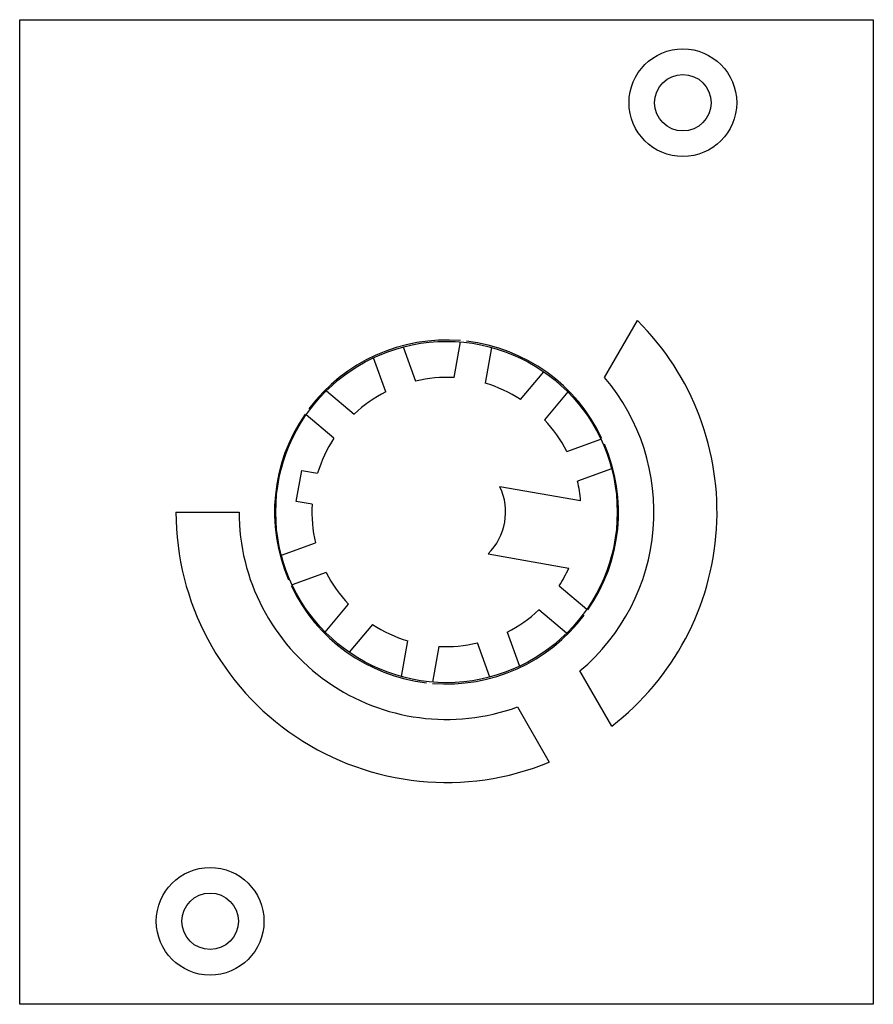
# Model space of a CAD drawing. Header units: millimetres. Extents: x 9 to 74, y 19.4 to 94.4.
import ezdxf

# ---------------------------------------------------------------- set-up
doc = ezdxf.new("R2010")
doc.units = ezdxf.units.MM
doc.header["$LTSCALE"] = 7.460473
doc.layers.get('0').update_dxf_attribs({"linetype": 'CONTINUOUS'})

msp = doc.modelspace()

# ---------------------------------------------------------------- linework, layer by layer
at = {"color": 7, "linetype": 'Continuous'}
for p, q in [((9.013, 19.375), (9.013, 94.375)), ((9.013, 94.375), (74.013, 94.375)), ((74.013, 94.375), (74.013, 19.375)), ((53.545, 67.115), (56.056, 71.465)), ((42.099, 67.108), (42.579, 69.831)), ((38.213, 69.449), (39.159, 66.851)), ((44.942, 69.414), (44.462, 66.691)), ((36.904, 66.03), (35.958, 68.628)), ((47.137, 65.444), (48.914, 67.562)), ((32.368, 66.115), (34.486, 64.338)), ((50.753, 66.02), (48.975, 63.902)), ((32.944, 62.499), (30.826, 64.276)), ((50.668, 61.484), (53.266, 62.43)), ((30.078, 57.673), (30.494, 60.036)), ((30.494, 60.036), (31.696, 59.824)), ((54.087, 60.175), (51.489, 59.229)), ((51.729, 57.714), (45.581, 58.798)), ((31.28, 57.461), (30.078, 57.673)), ((20.913, 56.875), (25.713, 56.875)), ((28.939, 53.575), (31.537, 54.521)), ((44.679, 53.677), (50.826, 52.593)), ((32.358, 52.266), (29.759, 51.32)), ((50.082, 51.251), (52.2, 49.474)), ((32.273, 47.73), (34.05, 49.848)), ((50.658, 47.635), (48.54, 49.412)), ((35.889, 48.306), (34.112, 46.188)), ((46.122, 47.72), (47.068, 45.122)), ((38.083, 44.336), (38.563, 47.059)), ((40.927, 46.642), (40.447, 43.919)), ((44.813, 44.301), (43.867, 46.899)), ((54.102, 40.57), (51.674, 44.776)), ((46.911, 42.026), (49.339, 37.82)), ((74.013, 19.375), (9.013, 19.375))]:
    msp.add_line(p, q, dxfattribs=at)
for centre, radius in [((59.513, 88.052), 4.1), ((59.513, 88.052), 2.15), ((41.513, 56.875), 13), ((23.513, 25.698), 4.1), ((23.513, 25.698), 2.15)]:
    msp.add_circle(centre, radius, dxfattribs=at)
for radius, start, end in [(20.6, 307.67161, 45.09118), (13.1, 85.32037, 143.12389), (13.1, 25.33134, 83.28709), (10.25, 86.72322, 103.27678), (15.8, 310.02342, 40.40052), (10.25, 116.72322, 133.27678), (10.25, 56.72322, 73.27678), (13.1, 145.29267, 203.19144), (10.25, 26.72322, 43.27678), (10.25, 146.72322, 163.27678), (13.1, 325.29267, 23.19144), (4.5, 314.70561, 25.29439), (10.25, 4.69411, 13.27678), (10.25, 176.72322, 193.27678), (20.6, 180, 292.32839), (15.8, 180, 289.97658), (10.25, 326.72322, 335.30589), (10.25, 206.72322, 223.27678), (13.1, 205.33134, 263.28709), (13.1, 265.32037, 323.12389), (10.25, 296.72322, 313.27678), (10.25, 236.72322, 253.27678), (10.25, 266.72322, 283.27678)]:
    msp.add_arc((41.513, 56.875), radius, start, end, dxfattribs=at)

doc.saveas('drawing.dxf')
